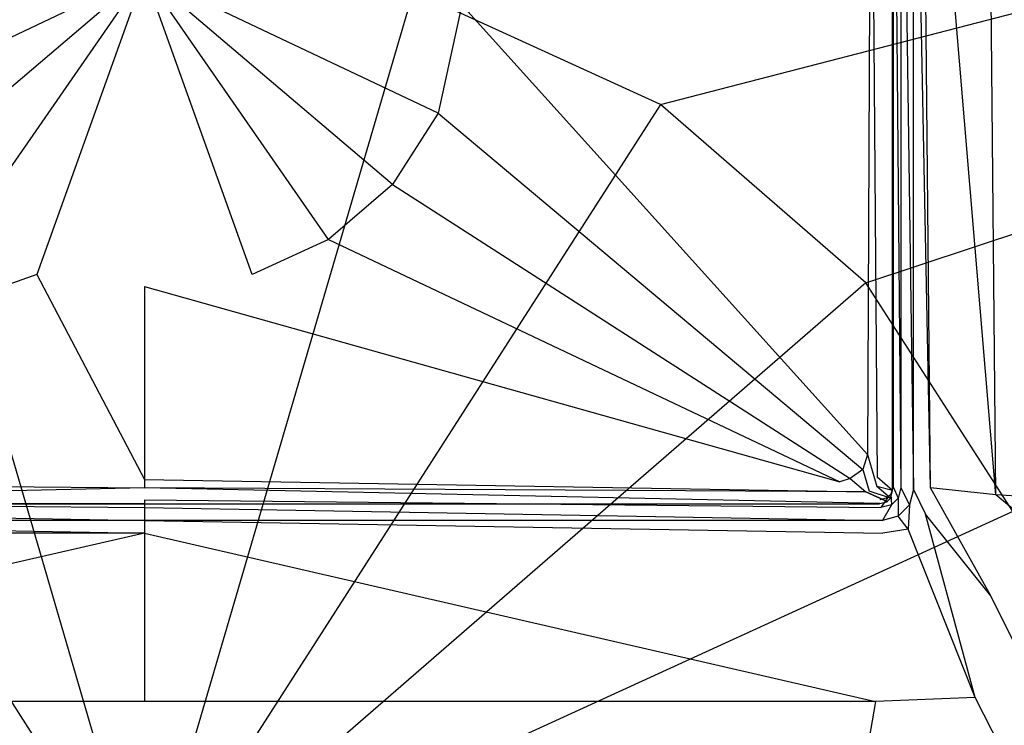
# Model space of a CAD drawing. Extents: x 0 to 1, y -0.9 to 0.
# Tile 5 of 7: x 0.48 to 0.61, y -0.19 to -0.1. Entities that reach past the tile are written whole.
import ezdxf

# ---------------------------------------------------------------- set-up
doc = ezdxf.new("R2010")
doc.units = 0
doc.layers.add('L0_WANNE_N_UDA1090ARA215V___0__', color=7, linetype='CONTINUOUS')
doc.layers.add('L1_ABDCKG_ABLAUF_N_UDA1090ARA21', color=7, linetype='CONTINUOUS')

msp = doc.modelspace()

# ---------------------------------------------------------------- linework, layer by layer
at = {"layer": 'L0_WANNE_N_UDA1090ARA215V___0__', "color": 8}
for points, invisible_edges in [([(0.989609, -0.000171), (0.56668, -0.109648), (0.534748, -0.095042), (0.989609, -0.000171)], 13), ([(0.56668, -0.109648), (0.989609, -0.000171), (0.993409, -0.000197), (0.56668, -0.109648)], 14), ([(0.993409, -0.000197), (0.593211, -0.132673), (0.56668, -0.109648), (0.993409, -0.000197)], 13), ([(0.593211, -0.132673), (0.993409, -0.000197), (0.996453, -0.001042), (0.593211, -0.132673)], 14), ([(0.996453, -0.001042), (0.61219, -0.162252), (0.593211, -0.132673), (0.996453, -0.001042)], 13), ([(0.59773, -0.159165, 0.001841), (0.596718, -0.047002, 0.002769), (0.596718, -0.159032, 0.002769), (0.59773, -0.159165, 0.001841)], 13), ([(0.596718, -0.047002, 0.002769), (0.59773, -0.159165, 0.001841), (0.59773, -0.047002, 0.001841), (0.596718, -0.047002, 0.002769)], 14), ([(0.599381, -0.159383, 0.001492), (0.59773, -0.047002, 0.001841), (0.59773, -0.159165, 0.001841), (0.599381, -0.159383, 0.001492)], 13), ([(0.59773, -0.047002, 0.001841), (0.599381, -0.159383, 0.001492), (0.599381, -0.047002, 0.001492), (0.59773, -0.047002, 0.001841)], 14), ([(0.599381, -0.047002, 0.004672), (0.599381, -0.159383, 0.004929), (0.599381, -0.159383, 0.006175), (0.599381, -0.047002, 0.004672)], 13), ([(0.599381, -0.159383, 0.004929), (0.599381, -0.047002, 0.004672), (0.599381, -0.047002, 0.003426), (0.599381, -0.159383, 0.004929)], 14), ([(0.601572, -0.159167, 0.006256), (0.599381, -0.047002, 0.004672), (0.599381, -0.159383, 0.006175), (0.601572, -0.159167, 0.006256)], 14), ([(0.601572, -0.159167, 0.006256), (0.600501, -0.047032, 0.004835), (0.599381, -0.047002, 0.004672), (0.601572, -0.159167, 0.006256)], 14), ([(0.599381, -0.047002, 0.003426), (0.599381, -0.159383, 0.001492), (0.599381, -0.159383, 0.004929), (0.599381, -0.047002, 0.003426)], 13), ([(0.599381, -0.159383, 0.001492), (0.599381, -0.047002, 0.003426), (0.599381, -0.047002, 0.001492), (0.599381, -0.159383, 0.001492)], 14), ([(0.610006, -0.160074, 0.006596), (0.600501, -0.047032, 0.004835), (0.601572, -0.159167, 0.006256), (0.610006, -0.160074, 0.006596)], 14), ([(0.610006, -0.160074, 0.006596), (0.608977, -0.047102, 0.005227), (0.600501, -0.047032, 0.004835), (0.610006, -0.160074, 0.006596)], 14), ([(0.878377, -0.178204, 0.0134), (0.608977, -0.047102, 0.005227), (0.610006, -0.160074, 0.006596), (0.878377, -0.178204, 0.0134)], 14), ([(0.878377, -0.178204, 0.0134), (0.878184, -0.048499, 0.013062), (0.608977, -0.047102, 0.005227), (0.878377, -0.178204, 0.0134)], 14), ([(0.5, -0.213568), (0.465252, -0.095042), (0.5, -0.090038), (0.5, -0.213568)], 14), ([(0.534748, -0.095042), (0.5, -0.213568), (0.5, -0.090038), (0.534748, -0.095042)], 14), ([(0.5, -0.213568), (0.43332, -0.109648), (0.465252, -0.095042), (0.5, -0.213568)], 14), ([(0.56668, -0.109648), (0.5, -0.213568), (0.534748, -0.095042), (0.56668, -0.109648)], 14), ([(0.5, -0.213568), (0.406789, -0.132673), (0.43332, -0.109648), (0.5, -0.213568)], 14), ([(0.593211, -0.132673), (0.5, -0.213568), (0.56668, -0.109648), (0.593211, -0.132673)], 14), ([(0.5, -0.213568), (0.38781, -0.162252), (0.406789, -0.132673), (0.5, -0.213568)], 14), ([(0.61219, -0.162252), (0.5, -0.213568), (0.593211, -0.132673), (0.61219, -0.162252)], 14), ([(0.596525, -0.161371, 0.001841), (0.596457, -0.160007, 0.002769), (0.596002, -0.160463, 0.002769), (0.596525, -0.161371, 0.001841)], 13), ([(0.597364, -0.160531, 0.001841), (0.596718, -0.159032, 0.002769), (0.596457, -0.160007, 0.002769), (0.597364, -0.160531, 0.001841)], 13), ([(0.596457, -0.160007, 0.002769), (0.596525, -0.161371, 0.001841), (0.597364, -0.160531, 0.001841), (0.596457, -0.160007, 0.002769)], 14), ([(0.596718, -0.159032, 0.002769), (0.597364, -0.160531, 0.001841), (0.59773, -0.159165, 0.001841), (0.596718, -0.159032, 0.002769)], 14), ([(0.598845, -0.161387, 0.001492), (0.59773, -0.159165, 0.001841), (0.597364, -0.160531, 0.001841), (0.598845, -0.161387, 0.001492)], 13), ([(0.59773, -0.159165, 0.001841), (0.598845, -0.161387, 0.001492), (0.599381, -0.159383, 0.001492), (0.59773, -0.159165, 0.001841)], 14), ([(0.598845, -0.161387, 0.006191), (0.599381, -0.159383, 0.004929), (0.598845, -0.161387, 0.00495), (0.598845, -0.161387, 0.006191)], 13), ([(0.599381, -0.159383, 0.004929), (0.598845, -0.161387, 0.006191), (0.599381, -0.159383, 0.006175), (0.599381, -0.159383, 0.004929)], 14), ([(0.600912, -0.162565, 0.006272), (0.599381, -0.159383, 0.006175), (0.598845, -0.161387, 0.006191), (0.600912, -0.162565, 0.006272)], 13), ([(0.598845, -0.161387, 0.00495), (0.599381, -0.159383, 0.001492), (0.598845, -0.161387, 0.001492), (0.598845, -0.161387, 0.00495)], 13), ([(0.599381, -0.159383, 0.001492), (0.598845, -0.161387, 0.00495), (0.599381, -0.159383, 0.004929), (0.599381, -0.159383, 0.001492)], 14), ([(0.599381, -0.159383, 0.006175), (0.600912, -0.162565, 0.006272), (0.601572, -0.159167, 0.006256), (0.599381, -0.159383, 0.006175)], 14), ([(0.609358, -0.173149, 0.006611), (0.601572, -0.159167, 0.006256), (0.600912, -0.162565, 0.006272), (0.609358, -0.173149, 0.006611)], 14), ([(0.610006, -0.160074, 0.006596), (0.601572, -0.159167, 0.006256), (0.609358, -0.173149, 0.006611), (0.610006, -0.160074, 0.006596)], 14), ([(0.877953, -0.384685, 0.013404), (0.610006, -0.160074, 0.006596), (0.609358, -0.173149, 0.006611), (0.877953, -0.384685, 0.013404)], 14), ([(0.878377, -0.178204, 0.0134), (0.610006, -0.160074, 0.006596), (0.877953, -0.384685, 0.013404), (0.878377, -0.178204, 0.0134)], 14), ([(0.5, -0.161737, 0.001841), (0.404972, -0.160724, 0.002769), (0.404838, -0.161737, 0.001841), (0.5, -0.161737, 0.001841)], 13), ([(0.404972, -0.160724, 0.002769), (0.5, -0.161737, 0.001841), (0.5, -0.160724, 0.002769), (0.404972, -0.160724, 0.002769)], 14), ([(0.595162, -0.161737, 0.001841), (0.5, -0.160724, 0.002769), (0.5, -0.161737, 0.001841), (0.595162, -0.161737, 0.001841)], 13), ([(0.5, -0.160724, 0.002769), (0.595162, -0.161737, 0.001841), (0.595028, -0.160724, 0.002769), (0.5, -0.160724, 0.002769)], 14), ([(0.595162, -0.161737, 0.001841), (0.596002, -0.160463, 0.002769), (0.595028, -0.160724, 0.002769), (0.595162, -0.161737, 0.001841)], 13), ([(0.596002, -0.160463, 0.002769), (0.595162, -0.161737, 0.001841), (0.596525, -0.161371, 0.001841), (0.596002, -0.160463, 0.002769)], 14), ([(0.595379, -0.163391, 0.001492), (0.596525, -0.161371, 0.001841), (0.595162, -0.161737, 0.001841), (0.595379, -0.163391, 0.001492)], 13), ([(0.596525, -0.161371, 0.001841), (0.595379, -0.163391, 0.001492), (0.59738, -0.162854, 0.001492), (0.596525, -0.161371, 0.001841)], 14), ([(0.59738, -0.162854, 0.001492), (0.597364, -0.160531, 0.001841), (0.596525, -0.161371, 0.001841), (0.59738, -0.162854, 0.001492)], 13), ([(0.597364, -0.160531, 0.001841), (0.59738, -0.162854, 0.001492), (0.598845, -0.161387, 0.001492), (0.597364, -0.160531, 0.001841)], 14), ([(0.59738, -0.162854, 0.006209), (0.598845, -0.161387, 0.00495), (0.59738, -0.162854, 0.004968), (0.59738, -0.162854, 0.006209)], 13), ([(0.598845, -0.161387, 0.00495), (0.59738, -0.162854, 0.006209), (0.598845, -0.161387, 0.006191), (0.598845, -0.161387, 0.00495)], 14), ([(0.598687, -0.164506, 0.00629), (0.598845, -0.161387, 0.006191), (0.59738, -0.162854, 0.006209), (0.598687, -0.164506, 0.00629)], 13), ([(0.598845, -0.161387, 0.00495), (0.59738, -0.162854, 0.001492), (0.59738, -0.162854, 0.004968), (0.598845, -0.161387, 0.00495)], 13), ([(0.59738, -0.162854, 0.001492), (0.598845, -0.161387, 0.00495), (0.598845, -0.161387, 0.001492), (0.59738, -0.162854, 0.001492)], 14), ([(0.598845, -0.161387, 0.006191), (0.598687, -0.164506, 0.00629), (0.600912, -0.162565, 0.006272), (0.598845, -0.161387, 0.006191)], 14), ([(0.5, -0.213568), (0.37792, -0.195988), (0.38781, -0.162252), (0.5, -0.213568)], 14), ([(0.5, -0.163391, 0.001492), (0.404838, -0.161737, 0.001841), (0.404621, -0.163391, 0.001492), (0.5, -0.163391, 0.001492)], 13), ([(0.404838, -0.161737, 0.001841), (0.5, -0.163391, 0.001492), (0.5, -0.161737, 0.001841), (0.404838, -0.161737, 0.001841)], 14), ([(0.595379, -0.163391, 0.001492), (0.5, -0.161737, 0.001841), (0.5, -0.163391, 0.001492), (0.595379, -0.163391, 0.001492)], 13), ([(0.5, -0.161737, 0.001841), (0.595379, -0.163391, 0.001492), (0.595162, -0.161737, 0.001841), (0.5, -0.161737, 0.001841)], 14), ([(0.62208, -0.195988), (0.5, -0.213568), (0.61219, -0.162252), (0.62208, -0.195988)], 14), ([(0.607323, -0.186252, 0.006629), (0.600912, -0.162565, 0.006272), (0.598687, -0.164506, 0.00629), (0.607323, -0.186252, 0.006629)], 14), ([(0.609358, -0.173149, 0.006611), (0.600912, -0.162565, 0.006272), (0.607323, -0.186252, 0.006629), (0.609358, -0.173149, 0.006611)], 14), ([(0.5, -0.165032, 0.006287), (0.404621, -0.163391, 0.006225), (0.404596, -0.165032, 0.006364), (0.5, -0.165032, 0.006287)], 13), ([(0.404621, -0.163391, 0.006225), (0.5, -0.165032, 0.006287), (0.5, -0.163391, 0.006147), (0.404621, -0.163391, 0.006225)], 14), ([(0.404621, -0.163391, 0.004979), (0.5, -0.163391, 0.001492), (0.404621, -0.163391, 0.001492), (0.404621, -0.163391, 0.004979)], 13), ([(0.5, -0.163391, 0.001492), (0.404621, -0.163391, 0.004979), (0.5, -0.163391, 0.004901), (0.5, -0.163391, 0.001492)], 14), ([(0.404621, -0.163391, 0.004979), (0.5, -0.163391, 0.006147), (0.5, -0.163391, 0.004901), (0.404621, -0.163391, 0.004979)], 13), ([(0.5, -0.163391, 0.006147), (0.404621, -0.163391, 0.004979), (0.404621, -0.163391, 0.006225), (0.5, -0.163391, 0.006147)], 14), ([(0.595404, -0.165032, 0.006364), (0.5, -0.163391, 0.006147), (0.5, -0.165032, 0.006287), (0.595404, -0.165032, 0.006364)], 13), ([(0.5, -0.163391, 0.006147), (0.595404, -0.165032, 0.006364), (0.595379, -0.163391, 0.006225), (0.5, -0.163391, 0.006147)], 14), ([(0.5, -0.163391, 0.004901), (0.595379, -0.163391, 0.001492), (0.5, -0.163391, 0.001492), (0.5, -0.163391, 0.004901)], 13), ([(0.595379, -0.163391, 0.001492), (0.5, -0.163391, 0.004901), (0.595379, -0.163391, 0.004979), (0.595379, -0.163391, 0.001492)], 14), ([(0.5, -0.163391, 0.006147), (0.595379, -0.163391, 0.004979), (0.5, -0.163391, 0.004901), (0.5, -0.163391, 0.006147)], 13), ([(0.595379, -0.163391, 0.004979), (0.5, -0.163391, 0.006147), (0.595379, -0.163391, 0.006225), (0.595379, -0.163391, 0.004979)], 14), ([(0.595379, -0.163391, 0.004979), (0.59738, -0.162854, 0.006209), (0.59738, -0.162854, 0.004968), (0.595379, -0.163391, 0.004979)], 13), ([(0.59738, -0.162854, 0.006209), (0.595379, -0.163391, 0.004979), (0.595379, -0.163391, 0.006225), (0.59738, -0.162854, 0.006209)], 14), ([(0.59738, -0.162854, 0.006209), (0.595379, -0.163391, 0.006225), (0.595404, -0.165032, 0.006364), (0.59738, -0.162854, 0.006209)], 14), ([(0.595379, -0.163391, 0.001492), (0.59738, -0.162854, 0.004968), (0.59738, -0.162854, 0.001492), (0.595379, -0.163391, 0.001492)], 13), ([(0.59738, -0.162854, 0.004968), (0.595379, -0.163391, 0.001492), (0.595379, -0.163391, 0.004979), (0.59738, -0.162854, 0.004968)], 14), ([(0.598687, -0.164506, 0.00629), (0.59738, -0.162854, 0.006209), (0.595404, -0.165032, 0.006364), (0.598687, -0.164506, 0.00629)], 14), ([(0.405526, -0.186775, 0.0067), (0.5, -0.165032, 0.006287), (0.404596, -0.165032, 0.006364), (0.405526, -0.186775, 0.0067)], 13), ([(0.5, -0.165032, 0.006287), (0.405526, -0.186775, 0.0067), (0.5, -0.186775, 0.006626), (0.5, -0.165032, 0.006287)], 14), ([(0.594474, -0.186775, 0.0067), (0.5, -0.165032, 0.006287), (0.5, -0.186775, 0.006626), (0.594474, -0.186775, 0.0067)], 13), ([(0.5, -0.165032, 0.006287), (0.594474, -0.186775, 0.0067), (0.595404, -0.165032, 0.006364), (0.5, -0.165032, 0.006287)], 14), ([(0.598687, -0.164506, 0.00629), (0.595404, -0.165032, 0.006364), (0.594474, -0.186775, 0.0067), (0.598687, -0.164506, 0.00629)], 14), ([(0.607323, -0.186252, 0.006629), (0.598687, -0.164506, 0.00629), (0.594474, -0.186775, 0.0067), (0.607323, -0.186252, 0.006629)], 14), ([(0.879718, -0.719208, 0.013408), (0.609358, -0.173149, 0.006611), (0.607323, -0.186252, 0.006629), (0.879718, -0.719208, 0.013408)], 14), ([(0.879718, -0.719208, 0.013408), (0.877953, -0.384685, 0.013404), (0.609358, -0.173149, 0.006611), (0.879718, -0.719208, 0.013408)], 14), ([(0.5, -0.719686, 0.013404), (0.405526, -0.186775, 0.0067), (0.424123, -0.719686, 0.013423), (0.5, -0.719686, 0.013404)], 14), ([(0.5, -0.186775, 0.006626), (0.405526, -0.186775, 0.0067), (0.5, -0.719686, 0.013404), (0.5, -0.186775, 0.006626)], 14), ([(0.594474, -0.186775, 0.0067), (0.5, -0.186775, 0.006626), (0.5, -0.719686, 0.013404), (0.594474, -0.186775, 0.0067)], 14), ([(0.594474, -0.186775, 0.0067), (0.5, -0.719686, 0.013404), (0.575877, -0.719686, 0.013423), (0.594474, -0.186775, 0.0067)], 14), ([(0.607323, -0.186252, 0.006629), (0.594474, -0.186775, 0.0067), (0.575877, -0.719686, 0.013423), (0.607323, -0.186252, 0.006629)], 14), ([(0.879718, -0.719208, 0.013408), (0.607323, -0.186252, 0.006629), (0.575877, -0.719686, 0.013423), (0.879718, -0.719208, 0.013408)], 14)]:
    msp.add_3dface(points, dxfattribs=dict(at, invisible_edges=invisible_edges))
at = {"layer": 'L1_ABDCKG_ABLAUF_N_UDA1090ARA21', "color": 8}
for points, invisible_edges in [([(0.59389, -0.053099, 0.006604), (0.594667, -0.157781, 0.006604), (0.594878, -0.047695, 0.006604), (0.59389, -0.053099, 0.006604)], 14), ([(0.596667, -0.047695, 0.004604), (0.594878, -0.047695, 0.006604), (0.594667, -0.157781, 0.006604), (0.596667, -0.047695, 0.004604)], 14), ([(0.596668, -0.159523, 0.004604), (0.596667, -0.047695, 0.004604), (0.594667, -0.157781, 0.006604), (0.596668, -0.159523, 0.004604)], 14), ([(0.596668, -0.159523, 0.004604), (0.596668, -0.047742, 0.002769), (0.596667, -0.047695, 0.004604), (0.596668, -0.159523, 0.004604)], 14), ([(0.596668, -0.047742, 0.002769), (0.596668, -0.159523, 0.004604), (0.596668, -0.159538, 0.002769), (0.596668, -0.047742, 0.002769)], 13), ([(0.541002, -0.096785, 0.006604), (0.593412, -0.154864, 0.006604), (0.59389, -0.053099, 0.006604), (0.541002, -0.096785, 0.006604)], 14), ([(0.594667, -0.157781, 0.006604), (0.59389, -0.053099, 0.006604), (0.593412, -0.154864, 0.006604), (0.594667, -0.157781, 0.006604)], 13), ([(0.5, -0.092769, 0.006604), (0.458998, -0.096785, 0.006604), (0.462068, -0.110779, 0.006604), (0.5, -0.092769, 0.006604)], 14), ([(0.5, -0.092769, 0.006604), (0.462068, -0.110779, 0.006604), (0.467947, -0.119963, 0.006604), (0.5, -0.092769, 0.006604)], 14), ([(0.5, -0.092769, 0.006604), (0.467947, -0.119963, 0.006604), (0.476195, -0.127101, 0.006604), (0.5, -0.092769, 0.006604)], 14), ([(0.5, -0.092769, 0.006604), (0.476195, -0.127101, 0.006604), (0.486099, -0.131618, 0.006604), (0.5, -0.092769, 0.006604)], 14), ([(0.5, -0.092769, 0.006604), (0.486099, -0.131618, 0.006604), (0.5, -0.133148, 0.006604), (0.5, -0.092769, 0.006604)], 14), ([(0.541002, -0.096785, 0.006604), (0.5, -0.092769, 0.006604), (0.537932, -0.110779, 0.006604), (0.541002, -0.096785, 0.006604)], 14), ([(0.513901, -0.131618, 0.006604), (0.5, -0.092769, 0.006604), (0.5, -0.133148, 0.006604), (0.513901, -0.131618, 0.006604)], 14), ([(0.537932, -0.110779, 0.006604), (0.5, -0.092769, 0.006604), (0.532053, -0.119963, 0.006604), (0.537932, -0.110779, 0.006604)], 14), ([(0.532053, -0.119963, 0.006604), (0.5, -0.092769, 0.006604), (0.523805, -0.127101, 0.006604), (0.532053, -0.119963, 0.006604)], 14), ([(0.523805, -0.127101, 0.006604), (0.5, -0.092769, 0.006604), (0.513901, -0.131618, 0.006604), (0.523805, -0.127101, 0.006604)], 14), ([(0.593412, -0.154864, 0.006604), (0.541002, -0.096785, 0.006604), (0.537932, -0.110779, 0.006604), (0.593412, -0.154864, 0.006604)], 13), ([(0.592831, -0.156795, 0.006604), (0.537932, -0.110779, 0.006604), (0.532053, -0.119963, 0.006604), (0.592831, -0.156795, 0.006604)], 13), ([(0.537932, -0.110779, 0.006604), (0.592831, -0.156795, 0.006604), (0.593412, -0.154864, 0.006604), (0.537932, -0.110779, 0.006604)], 14), ([(0.591175, -0.157964, 0.006604), (0.532053, -0.119963, 0.006604), (0.523805, -0.127101, 0.006604), (0.591175, -0.157964, 0.006604)], 13), ([(0.532053, -0.119963, 0.006604), (0.591175, -0.157964, 0.006604), (0.592831, -0.156795, 0.006604), (0.532053, -0.119963, 0.006604)], 14), ([(0.476195, -0.127101, 0.006604), (0.410161, -0.158413, 0.006604), (0.486099, -0.131618, 0.006604), (0.476195, -0.127101, 0.006604)], 14), ([(0.589839, -0.158413, 0.006604), (0.523805, -0.127101, 0.006604), (0.513901, -0.131618, 0.006604), (0.589839, -0.158413, 0.006604)], 13), ([(0.523805, -0.127101, 0.006604), (0.589839, -0.158413, 0.006604), (0.591175, -0.157964, 0.006604), (0.523805, -0.127101, 0.006604)], 14), ([(0.5, -0.158078, 0.006604), (0.486099, -0.131618, 0.006604), (0.410161, -0.158413, 0.006604), (0.5, -0.158078, 0.006604)], 13), ([(0.486099, -0.131618, 0.006604), (0.5, -0.158078, 0.006604), (0.5, -0.133148, 0.006604), (0.486099, -0.131618, 0.006604)], 14), ([(0.5, -0.133148, 0.006604), (0.589839, -0.158413, 0.006604), (0.513901, -0.131618, 0.006604), (0.5, -0.133148, 0.006604)], 14), ([(0.589839, -0.158413, 0.006604), (0.5, -0.133148, 0.006604), (0.5, -0.158078, 0.006604), (0.589839, -0.158413, 0.006604)], 13), ([(0.594613, -0.159025, 0.006604), (0.593412, -0.154864, 0.006604), (0.592831, -0.156795, 0.006604), (0.594613, -0.159025, 0.006604)], 13), ([(0.593412, -0.154864, 0.006604), (0.594613, -0.159025, 0.006604), (0.594667, -0.157781, 0.006604), (0.593412, -0.154864, 0.006604)], 14), ([(0.593653, -0.159628, 0.006604), (0.592831, -0.156795, 0.006604), (0.591175, -0.157964, 0.006604), (0.593653, -0.159628, 0.006604)], 13), ([(0.592831, -0.156795, 0.006604), (0.593653, -0.159628, 0.006604), (0.594613, -0.159025, 0.006604), (0.592831, -0.156795, 0.006604)], 14), ([(0.5, -0.15918, 0.006604), (0.410161, -0.158413, 0.006604), (0.406814, -0.159691, 0.006604), (0.5, -0.15918, 0.006604)], 13), ([(0.410161, -0.158413, 0.006604), (0.5, -0.15918, 0.006604), (0.5, -0.158078, 0.006604), (0.410161, -0.158413, 0.006604)], 14), ([(0.593186, -0.159691, 0.006604), (0.5, -0.158078, 0.006604), (0.5, -0.15918, 0.006604), (0.593186, -0.159691, 0.006604)], 13), ([(0.5, -0.158078, 0.006604), (0.593186, -0.159691, 0.006604), (0.589839, -0.158413, 0.006604), (0.5, -0.158078, 0.006604)], 14), ([(0.593186, -0.159691, 0.006604), (0.591175, -0.157964, 0.006604), (0.589839, -0.158413, 0.006604), (0.593186, -0.159691, 0.006604)], 13), ([(0.591175, -0.157964, 0.006604), (0.593186, -0.159691, 0.006604), (0.593653, -0.159628, 0.006604), (0.591175, -0.157964, 0.006604)], 14), ([(0.596668, -0.159523, 0.004604), (0.594667, -0.157781, 0.006604), (0.594613, -0.159025, 0.006604), (0.596668, -0.159523, 0.004604)], 14), ([(0.406814, -0.159691, 0.006604), (0.405021, -0.161212, 0.004604), (0.5, -0.15918, 0.006604), (0.406814, -0.159691, 0.006604)], 14), ([(0.5, -0.15918, 0.006604), (0.405021, -0.161212, 0.004604), (0.5, -0.161212, 0.004604), (0.5, -0.15918, 0.006604)], 14), ([(0.594979, -0.161212, 0.004604), (0.5, -0.15918, 0.006604), (0.5, -0.161212, 0.004604), (0.594979, -0.161212, 0.004604)], 14), ([(0.593186, -0.159691, 0.006604), (0.5, -0.15918, 0.006604), (0.594979, -0.161212, 0.004604), (0.593186, -0.159691, 0.006604)], 14), ([(0.593186, -0.159691, 0.006604), (0.595951, -0.160951, 0.004604), (0.593653, -0.159628, 0.006604), (0.593186, -0.159691, 0.006604)], 14), ([(0.595951, -0.160951, 0.004604), (0.593186, -0.159691, 0.006604), (0.594979, -0.161212, 0.004604), (0.595951, -0.160951, 0.004604)], 14), ([(0.596407, -0.160496, 0.004604), (0.594613, -0.159025, 0.006604), (0.593653, -0.159628, 0.006604), (0.596407, -0.160496, 0.004604)], 14), ([(0.596407, -0.160496, 0.004604), (0.593653, -0.159628, 0.006604), (0.595951, -0.160951, 0.004604), (0.596407, -0.160496, 0.004604)], 14), ([(0.596668, -0.159523, 0.004604), (0.594613, -0.159025, 0.006604), (0.596407, -0.160496, 0.004604), (0.596668, -0.159523, 0.004604)], 14), ([(0.596407, -0.160496, 0.004604), (0.596668, -0.159538, 0.002769), (0.596668, -0.159523, 0.004604), (0.596407, -0.160496, 0.004604)], 14), ([(0.596668, -0.159538, 0.002769), (0.596407, -0.160496, 0.004604), (0.596408, -0.16051, 0.002769), (0.596668, -0.159538, 0.002769)], 13), ([(0.5, -0.161212, 0.004604), (0.405021, -0.161227, 0.002769), (0.5, -0.161227, 0.002769), (0.5, -0.161212, 0.004604)], 13), ([(0.405021, -0.161227, 0.002769), (0.5, -0.161212, 0.004604), (0.405021, -0.161212, 0.004604), (0.405021, -0.161227, 0.002769)], 14), ([(0.594979, -0.161212, 0.004604), (0.5, -0.161227, 0.002769), (0.594979, -0.161227, 0.002769), (0.594979, -0.161212, 0.004604)], 13), ([(0.5, -0.161227, 0.002769), (0.594979, -0.161212, 0.004604), (0.5, -0.161212, 0.004604), (0.5, -0.161227, 0.002769)], 14), ([(0.594979, -0.161212, 0.004604), (0.595952, -0.160966, 0.002769), (0.595951, -0.160951, 0.004604), (0.594979, -0.161212, 0.004604)], 14), ([(0.595952, -0.160966, 0.002769), (0.594979, -0.161212, 0.004604), (0.594979, -0.161227, 0.002769), (0.595952, -0.160966, 0.002769)], 13), ([(0.595951, -0.160951, 0.004604), (0.596408, -0.16051, 0.002769), (0.596407, -0.160496, 0.004604), (0.595951, -0.160951, 0.004604)], 14), ([(0.596408, -0.16051, 0.002769), (0.595951, -0.160951, 0.004604), (0.595952, -0.160966, 0.002769), (0.596408, -0.16051, 0.002769)], 13)]:
    msp.add_3dface(points, dxfattribs=dict(at, invisible_edges=invisible_edges))

doc.saveas('drawing.dxf')
